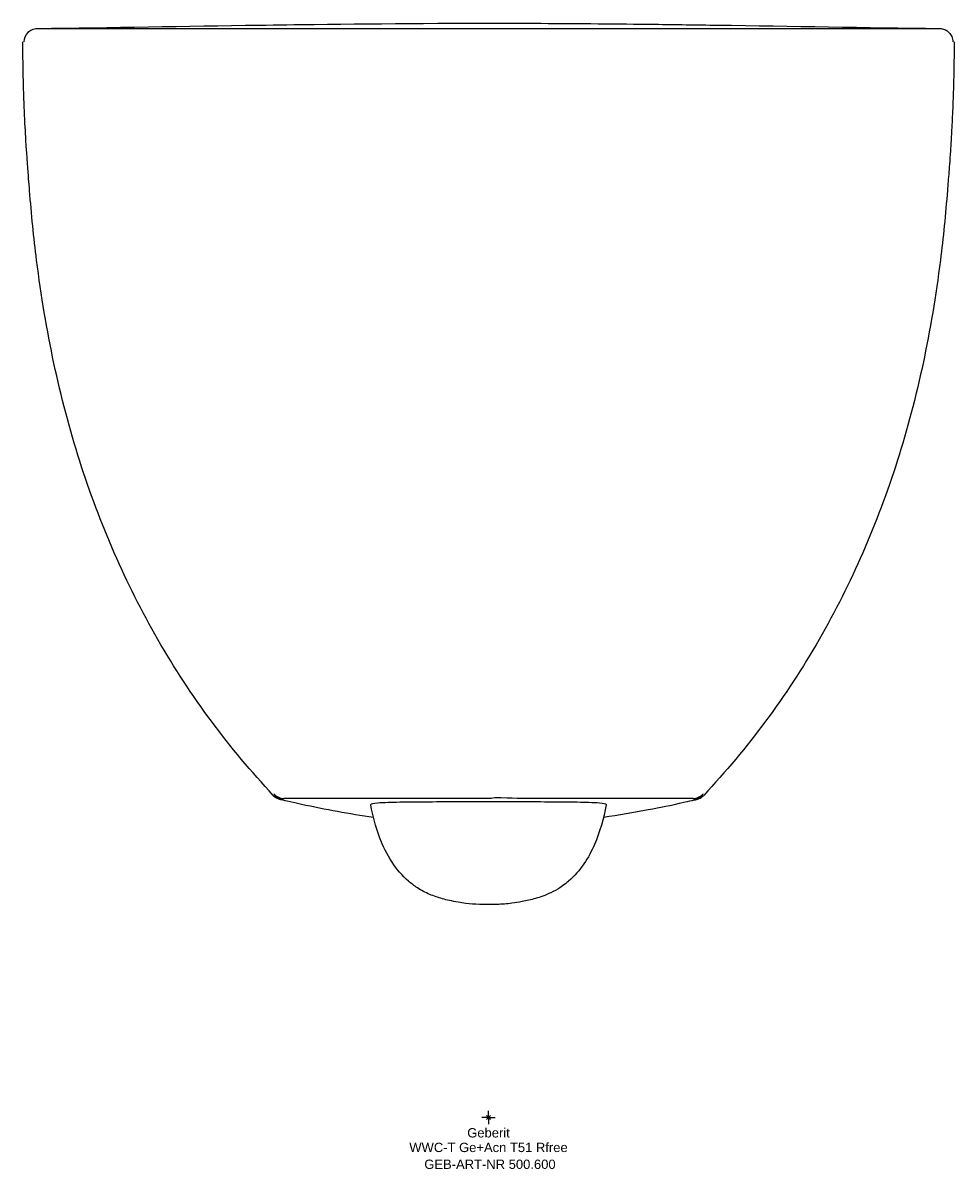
# Model space of a CAD drawing. Header units: millimetres. Extents: x -175 to 175, y -19 to 412.
import ezdxf
from ezdxf.enums import TextEntityAlignment as Align

# ---------------------------------------------------------------- set-up
doc = ezdxf.new("R2010")
doc.units = ezdxf.units.MM
doc.layers.get('0').update_dxf_attribs({"linetype": 'CONTINUOUS'})
for name, color, linetype, lineweight in [('Arbeitspunkt(DIN)', 7, 'CONTINUOUS', 25), ('GEB-ART-NR', 1, 'CONTINUOUS', 18), ('GEB-BEZUG', 2, 'CONTINUOUS', 25), ('GEB-TEXT', 5, 'CONTINUOUS', 18)]:
    doc.layers.add(name, color=color, linetype=linetype, lineweight=lineweight)
doc.layers.add('GEB-KONTUR-A', color=5, linetype='CONTINUOUS')
doc.styles.get("Standard").update_dxf_attribs({"font": 'arial.ttf'})

# ---------------------------------------------------------------- blocks, each defined once
blk = doc.blocks.new('Einfügepunkt')
at = {"layer": 'GEB-BEZUG'}
for p, q in [((-0.71, -0.71), (0.71, 0.71)), ((-0.71, 0.71), (0.71, -0.71))]:
    blk.add_line(p, q, dxfattribs=at)

msp = doc.modelspace()

# ---------------------------------------------------------------- linework, layer by layer
at = {"layer": 'Arbeitspunkt(DIN)', "ltscale": 25}
for q in [(-2.5, 0), (0, 2.5), (0, -2.5), (2.5, 0)]:
    msp.add_line((0, 0), q, dxfattribs=at)
at = {"layer": 'GEB-KONTUR-A', "ltscale": 25}
msp.add_arc((-77.19, 124.91), 5.28, 223.2075, 257.1311, dxfattribs=at)
for centre, start_param, end_param in [((-76.94, 125.4), 5.448018, 6.281646), ((76.94, 125.4), 0.00151, 0.835167)]:
    msp.add_ellipse(centre, major_axis=(0, -5.28), ratio=0.999825, start_param=start_param, end_param=end_param, dxfattribs=at)
for points, knots in [([(-174.85, 404.98), (-174.85, 406.28), (-174.32, 407.58), (-173.4, 408.51), (-172.99, 408.93), (-172.49, 409.27), (-171.96, 409.52), (-171.34, 409.81), (-170.66, 409.98), (-169.98, 410)], [-0.7823602, -0.7823602, -0.7823602, -0.7823602, -0.3905042, -0.3905042, -0.3905042, -0.2128665, -0.2128665, -0.2128665, -0.0078782, -0.0078782, -0.0078782, -0.0078782]), ([(-170.35, 410), (-170.35, 410), (-170.35, 410), (-170.34, 410), (-170.34, 410), (-170.34, 410), (-170.34, 410), (-170.34, 410), (-170.34, 410), (-170.34, 410), (-170.33, 410), (-170.33, 410), (-170.31, 410), (-170.3, 410), (-170.28, 410), (-170.28, 410), (-170.28, 410), (-170.28, 410), (-170.28, 410), (-170.27, 410), (-170.27, 410), (-170.26, 410), (-170.26, 410), (-170.25, 410), (-170.24, 410), (-170.22, 410), (-170.2, 410), (-170.19, 410), (-170.18, 410), (-170.18, 410), (-170.18, 410), (-170.18, 410), (-170.18, 410), (-170.18, 410), (-170.17, 410), (-170.17, 410), (-170.15, 410), (-170.13, 410), (-170.12, 410), (-170.12, 410), (-170.12, 410), (-170.12, 410), (-170.12, 410), (-170.11, 410), (-170.11, 410), (-170.11, 410), (-170.1, 410), (-170.1, 410), (-170.07, 410), (-170.05, 410), (-170.01, 410), (-170.01, 410), (-170.01, 410), (-170, 410), (-170, 410), (-169.99, 410), (-169.98, 410), (-169.97, 410), (-169.94, 410), (-169.92, 410), (-169.86, 410), (-169.82, 410), (-169.77, 410)], [0.6026318, 0.6026318, 0.6026318, 0.6026318, 0.625, 0.625, 0.6269531, 0.6269531, 0.6289063, 0.6328125, 0.640625, 0.65625, 0.65625, 0.6875, 0.6875, 0.75, 0.75, 0.7504883, 0.7504883, 0.7509766, 0.7519531, 0.7539063, 0.7578125, 0.7578125, 0.765625, 0.765625, 0.78125, 0.78125, 0.8125, 0.8125, 0.828125, 0.8320313, 0.8330078, 0.8330078, 0.8339844, 0.8339844, 0.8359375, 0.84375, 0.84375, 0.875, 0.875, 0.8759766, 0.8759766, 0.8769531, 0.8789063, 0.8828125, 0.8828125, 0.890625, 0.890625, 0.90625, 0.90625, 0.9375, 0.9375, 0.9384766, 0.9384766, 0.9394531, 0.9414063, 0.9453125, 0.9453125, 0.953125, 0.953125, 0.96875, 0.96875, 1, 1, 1, 1]), ([(-169.77, 410), (-169.73, 410), (-169.67, 410), (-169.56, 410), (-169.55, 410), (-169.54, 410), (-169.52, 410), (-169.48, 410), (-169.44, 410), (-169.39, 410), (-169.38, 410), (-169.34, 410), (-169.32, 410), (-169.27, 410), (-169.24, 410), (-169.19, 410), (-169.17, 410), (-169.14, 410), (-169.12, 410), (-169.06, 410), (-169.01, 410), (-168.87, 410), (-168.77, 410), (-168.59, 410), (-168.53, 410), (-168.41, 410), (-168.21, 410), (-167.99, 410), (-167.83, 410), (-167.83, 410), (-167.82, 410), (-167.82, 410), (-167.8, 410), (-167.79, 410), (-167.75, 410), (-167.73, 410), (-167.63, 410), (-167.55, 410), (-167.35, 410), (-167.23, 410), (-167.05, 410), (-167.01, 410), (-166.93, 410), (-166.89, 410), (-166.79, 410), (-166.73, 410), (-166.42, 410), (-166.18, 410), (-165.83, 410), (-165.73, 410), (-165.49, 410), (-165.36, 410), (-165.08, 410), (-164.92, 410), (-164.71, 410), (-164.66, 410), (-164.54, 410), (-164.49, 410), (-164.32, 410), (-164.22, 410), (-163.93, 410), (-163.78, 410), (-163.64, 410), (-163.61, 410), (-163.58, 410), (-163.56, 410), (-163.54, 410), (-163.41, 410), (-163.3, 410), (-162.39, 410), (-161.59, 410), (-160.82, 410), (-160.76, 410), (-160.65, 410), (-160.49, 410), (-160.1, 410), (-159.75, 410), (-159.04, 410), (-158.55, 410), (-157.98, 410), (-157.89, 410), (-157.73, 410), (-157.5, 410), (-157.28, 410), (-156.84, 410), (-156.55, 410), (-155.73, 410), (-155.22, 410), (-154.54, 410), (-154.27, 410), (-153.72, 410), (-153.43, 410), (-152.51, 410), (-151.82, 410), (-151, 410), (-150.99, 410), (-150.93, 410), (-150.84, 410), (-150.75, 410), (-150.54, 410), (-150.39, 410), (-149.88, 410), (-149.49, 410), (-148.1, 410), (-147.39, 410), (-146.87, 410), (-146.81, 410), (-146.71, 410), (-146.58, 410), (-146.25, 410), (-145.6, 410), (-144.28, 410), (-143.11, 410), (-140.73, 410), (-139.08, 410), (-135.66, 410), (-133.89, 410), (-131.9, 410), (-131.75, 410), (-131.48, 410), (-131.08, 410), (-130.69, 410), (-129.92, 410), (-129.43, 410), (-127.99, 410), (-127.11, 410), (-126.2, 410), (-126.05, 410), (-125.8, 410), (-125.43, 410), (-124.56, 410), (-123.3, 410), (-122.28, 410), (-121.51, 410), (-121.28, 410), (-120.68, 410), (-120.39, 410), (-118.95, 410), (-117.88, 410), (-116.39, 410), (-115.96, 410), (-114.91, 410), (-114.38, 410), (-112.75, 410), (-111.63, 410), (-109.89, 410), (-109.41, 410), (-108.35, 410), (-107.25, 410), (-106.05, 410), (-105.11, 410), (-104.79, 410), (-104.31, 410), (-104.08, 410), (-103.95, 410), (-103.88, 410), (-103.19, 410), (-102.18, 410), (-100.04, 410), (-99.23, 410), (-98.07, 410), (-97.85, 410), (-97.48, 410), (-96.93, 410), (-96.4, 410), (-94.7, 410), (-93.48, 410), (-92.16, 410), (-91.9, 410), (-91.41, 410), (-91.02, 410), (-90.01, 410), (-89.36, 410), (-87.42, 410), (-86.19, 410), (-84.42, 410), (-83.76, 410), (-82.47, 410), (-81.82, 410), (-79.85, 410), (-78.49, 410), (-74.48, 410), (-71.79, 410), (-67.75, 410), (-66.37, 410), (-64.3, 410), (-63.48, 410), (-62.01, 410), (-61.32, 410), (-60.37, 410), (-60.06, 410), (-59.47, 410), (-59.06, 410), (-57.95, 410), (-57.21, 410), (-55.05, 410), (-53.64, 410), (-50.9, 410), (-49.57, 410), (-46.72, 410), (-45.26, 410), (-43.1, 410), (-42.02, 410), (-40.93, 410), (-40.21, 410), (-39.79, 410), (-37.73, 410), (-36.3, 410), (-34.82, 410), (-34.42, 410), (-33.71, 410), (-33.35, 410), (-32.27, 410), (-31.52, 410), (-30.39, 410), (-30.02, 410), (-29.39, 410), (-29.07, 410), (-28.09, 410), (-27.41, 410), (-25.29, 410), (-23.78, 410), (-21.77, 410), (-21.16, 410), (-20.54, 410), (-20.22, 410), (-20.07, 410), (-20.01, 410), (-19.98, 410), (-19.69, 410), (-19.32, 410), (-17.87, 410), (-16.47, 410), (-13.7, 410), (-12.67, 410), (-11.24, 410), (-10.95, 410), (-10.35, 410), (-10.03, 410), (-9.37, 410), (-8.95, 410), (-5.17, 410), (-2.33, 410), (0, 410)], [0.0000001, 0.0000001, 0.0000001, 0.0000001, 0.03125, 0.03125, 0.0332031, 0.0332031, 0.0351563, 0.0390625, 0.046875, 0.046875, 0.0507813, 0.0507813, 0.0546875, 0.0546875, 0.0625, 0.0625, 0.0664063, 0.0664063, 0.0703125, 0.0703125, 0.078125, 0.078125, 0.09375, 0.09375, 0.1015625, 0.1015625, 0.109375, 0.125, 0.125, 0.1254883, 0.1254883, 0.1259766, 0.1269531, 0.1289063, 0.1289063, 0.1328125, 0.1328125, 0.140625, 0.140625, 0.1484375, 0.1484375, 0.1503906, 0.1503906, 0.1523438, 0.1523438, 0.15625, 0.15625, 0.171875, 0.171875, 0.1796875, 0.1796875, 0.1875, 0.1875, 0.1953125, 0.1953125, 0.1972656, 0.1972656, 0.1992188, 0.1992188, 0.203125, 0.203125, 0.2109375, 0.2109375, 0.2128906, 0.2138672, 0.2138672, 0.2148438, 0.2148438, 0.21875, 0.21875, 0.25, 0.25, 0.2519531, 0.2519531, 0.2539063, 0.2578125, 0.265625, 0.265625, 0.28125, 0.28125, 0.2832031, 0.2832031, 0.2851563, 0.2890625, 0.2890625, 0.296875, 0.296875, 0.3125, 0.3125, 0.3203125, 0.3203125, 0.328125, 0.328125, 0.34375, 0.34375, 0.3447266, 0.3447266, 0.3457031, 0.3476563, 0.3476563, 0.3515625, 0.3515625, 0.359375, 0.359375, 0.375, 0.375, 0.3759766, 0.3759766, 0.3769531, 0.3789063, 0.3828125, 0.390625, 0.40625, 0.40625, 0.4375, 0.4375, 0.46875, 0.46875, 0.4707031, 0.4707031, 0.4726563, 0.4765625, 0.4765625, 0.484375, 0.484375, 0.5, 0.5, 0.5019531, 0.5019531, 0.5039063, 0.5078125, 0.515625, 0.5234375, 0.5234375, 0.5273438, 0.5273438, 0.53125, 0.53125, 0.546875, 0.546875, 0.5546875, 0.5546875, 0.5625, 0.5625, 0.578125, 0.578125, 0.5859375, 0.5859375, 0.59375, 0.6015625, 0.6015625, 0.6054688, 0.6054688, 0.6074219, 0.6074219, 0.609375, 0.609375, 0.625, 0.625, 0.6328125, 0.6328125, 0.6347656, 0.6347656, 0.6367188, 0.640625, 0.640625, 0.65625, 0.65625, 0.6601563, 0.6601563, 0.6640625, 0.6640625, 0.671875, 0.671875, 0.6875, 0.6875, 0.6953125, 0.6953125, 0.703125, 0.703125, 0.71875, 0.71875, 0.75, 0.75, 0.765625, 0.765625, 0.7734375, 0.7734375, 0.78125, 0.78125, 0.7851563, 0.7851563, 0.7890625, 0.7890625, 0.796875, 0.796875, 0.8125, 0.8125, 0.828125, 0.828125, 0.84375, 0.84375, 0.8515625, 0.8554688, 0.8554688, 0.859375, 0.859375, 0.875, 0.875, 0.8789063, 0.8789063, 0.8828125, 0.8828125, 0.890625, 0.890625, 0.8945313, 0.8945313, 0.8984375, 0.8984375, 0.90625, 0.90625, 0.921875, 0.921875, 0.9257813, 0.9277344, 0.9277344, 0.9287109, 0.9287109, 0.9296875, 0.9296875, 0.9375, 0.9375, 0.953125, 0.953125, 0.9609375, 0.9609375, 0.9628906, 0.9628906, 0.9648438, 0.9648438, 0.96875, 0.96875, 1, 1, 1, 1]), ([(-86.32, 411.27), (-79.42, 411.37), (-72.51, 411.46), (-39.3, 411.87), (-10.69, 412.09), (34.07, 411.88), (48.44, 411.75), (70.5, 411.49), (78.41, 411.38), (86.32, 411.27)], [3.625902, 3.625902, 3.625902, 3.625902, 5.697803, 5.697803, 13.589035, 13.589035, 17.260563, 17.260563, 19.313826, 19.313826, 19.313826, 19.313826]), ([(-14.29, 410), (-13.95, 410), (-13.61, 410), (-4.14, 410.01), (5.14, 410.01), (14.26, 410)], [8.098383, 8.098383, 8.098383, 8.098383, 8.201754, 8.201754, 10.952525, 10.952525, 10.952525, 10.952525]), ([(0, 410), (1.27, 410), (2.65, 410), (4.88, 410), (5.85, 410), (6.95, 410), (7.26, 410), (7.41, 410), (7.49, 410), (7.62, 410), (9.98, 410), (14.74, 410), (14.96, 410), (15.19, 410), (15.31, 410), (21.45, 410), (26.24, 410), (29.9, 410), (30.01, 410), (30.37, 410), (30.56, 410), (32.21, 410), (33.67, 410), (35.85, 410), (36.58, 410), (37.67, 410), (37.93, 410), (38.55, 410), (38.88, 410), (39.97, 410), (40.78, 410), (43.29, 410), (44.35, 410), (45.07, 410), (45.3, 410), (48.24, 410), (50.54, 410), (52.69, 410), (53.05, 410), (54.37, 410), (55.4, 410), (57.9, 410), (59.45, 410), (63.66, 410), (66.38, 410), (69.44, 410), (69.83, 410), (72.74, 410), (75.09, 410), (77.87, 410), (78.49, 410), (81.84, 410), (84.43, 410), (87.57, 410), (88.06, 410), (90.61, 410), (92.86, 410), (95.53, 410), (95.76, 410), (96.5, 410), (97.89, 410), (100.09, 410), (100.16, 410), (100.34, 410), (100.6, 410), (100.86, 410), (102.21, 410), (103.2, 410), (104.11, 410), (104.31, 410), (106.81, 410), (108.85, 410), (111.14, 410), (111.61, 410), (114.13, 410), (116.3, 410), (118.87, 410), (119.2, 410), (119.62, 410), (119.84, 410), (121, 410), (122.05, 410), (125.04, 410), (125.94, 410), (126.31, 410), (126.36, 410), (126.43, 410), (126.52, 410), (126.74, 410), (127.19, 410), (128.06, 410), (128.8, 410), (132.2, 410), (134.89, 410), (138.2, 410), (139.06, 410), (142.36, 410), (144.7, 410), (146.94, 410), (146.96, 410), (147.03, 410), (147.12, 410), (147.23, 410), (147.76, 410), (148.34, 410), (149.94, 410), (150.61, 410), (151.07, 410), (151.14, 410), (151.24, 410), (151.38, 410), (151.7, 410), (151.97, 410), (153.18, 410), (154.04, 410), (155.25, 410), (155.79, 410), (156.89, 410), (157.46, 410), (158.19, 410), (158.29, 410), (158.54, 410), (158.91, 410), (159.28, 410), (159.57, 410), (159.65, 410), (160.17, 410), (160.55, 410), (161.05, 410), (161.24, 410), (161.63, 410), (161.83, 410), (162.43, 410), (162.84, 410), (163.28, 410), (163.28, 410), (163.32, 410), (163.37, 410), (163.43, 410), (163.7, 410), (163.97, 410), (164.32, 410), (164.39, 410), (164.84, 410), (165.07, 410), (165.2, 410), (165.22, 410), (165.25, 410), (165.3, 410), (165.4, 410), (165.62, 410), (165.81, 410), (166.19, 410), (166.45, 410), (166.7, 410), (166.7, 410), (166.7, 410), (166.71, 410), (166.71, 410), (166.79, 410), (167, 410), (167.35, 410), (167.38, 410), (167.65, 410), (167.78, 410), (167.83, 410), (167.84, 410), (167.88, 410), (167.96, 410), (168.03, 410), (168.29, 410), (168.48, 410), (168.67, 410), (168.69, 410), (168.72, 410), (168.76, 410), (168.81, 410), (169, 410), (169.12, 410), (169.22, 410), (169.23, 410), (169.25, 410), (169.27, 410), (169.3, 410), (169.35, 410), (169.38, 410), (169.47, 410), (169.52, 410), (169.57, 410), (169.58, 410), (169.59, 410), (169.61, 410), (169.63, 410), (169.7, 410), (169.74, 410), (169.77, 410)], [0, 0, 0, 0, 0.015625, 0.015625, 0.0234375, 0.0253906, 0.0263672, 0.0263672, 0.0268555, 0.0268555, 0.0527344, 0.0527344, 0.0537109, 0.0537109, 0.0546875, 0.0546875, 0.1054687, 0.1054687, 0.1074219, 0.1074219, 0.109375, 0.109375, 0.1249734, 0.1249734, 0.1328125, 0.1328125, 0.1367187, 0.1367187, 0.140625, 0.140625, 0.1484375, 0.1484375, 0.1601562, 0.1601562, 0.1621094, 0.1621094, 0.1875, 0.1875, 0.1914062, 0.1914062, 0.203125, 0.203125, 0.21875, 0.21875, 0.2499999, 0.2499999, 0.2539062, 0.2539062, 0.28125, 0.28125, 0.2890625, 0.2890625, 0.3203125, 0.3203125, 0.328125, 0.328125, 0.3554687, 0.3554687, 0.3574219, 0.3574219, 0.375, 0.375, 0.3759766, 0.3759766, 0.3769531, 0.3789062, 0.3789062, 0.3925781, 0.3925781, 0.3945312, 0.3945312, 0.421875, 0.421875, 0.4296875, 0.4296875, 0.4609375, 0.4609375, 0.4648437, 0.4648437, 0.46875, 0.46875, 0.484375, 0.484375, 0.4999992, 0.4999992, 0.5004883, 0.5004883, 0.5009766, 0.5019531, 0.5039062, 0.5078125, 0.515625, 0.515625, 0.5625, 0.5625, 0.578125, 0.578125, 0.6249996, 0.6249996, 0.6259766, 0.6259766, 0.6269531, 0.6289062, 0.6289062, 0.640625, 0.640625, 0.65625, 0.65625, 0.6572266, 0.6572266, 0.6582031, 0.6601562, 0.6640625, 0.6640625, 0.6875, 0.6875, 0.703125, 0.703125, 0.71875, 0.71875, 0.7226562, 0.7226562, 0.7265625, 0.734375, 0.734375, 0.7363281, 0.7363281, 0.7499994, 0.7499994, 0.757752, 0.757752, 0.765625, 0.765625, 0.78125, 0.78125, 0.7822266, 0.7822266, 0.7832031, 0.7851562, 0.7851562, 0.796875, 0.796875, 0.7988281, 0.7988281, 0.8124989, 0.8124989, 0.8134766, 0.8134766, 0.8144531, 0.8164062, 0.8203125, 0.828125, 0.828125, 0.84375, 0.84375, 0.8442383, 0.8442383, 0.8447266, 0.8457031, 0.8457031, 0.859375, 0.859375, 0.8613281, 0.8613281, 0.8749985, 0.8749985, 0.8754883, 0.8754883, 0.8789062, 0.8828125, 0.8828125, 0.90625, 0.90625, 0.9082031, 0.9082031, 0.9101562, 0.9140625, 0.9140625, 0.9375, 0.9375, 0.9394531, 0.9394531, 0.9414062, 0.9453125, 0.9453125, 0.953125, 0.953125, 0.96875, 0.96875, 0.9707031, 0.9707031, 0.9726562, 0.9765625, 0.9765625, 0.9999999, 0.9999999, 0.9999999, 0.9999999]), ([(169.77, 410), (169.86, 410), (169.95, 410), (170.01, 410), (170.01, 410), (170.02, 410), (170.02, 410), (170.03, 410), (170.04, 410), (170.05, 410), (170.05, 410), (170.07, 410), (170.08, 410), (170.1, 410), (170.11, 410), (170.12, 410), (170.12, 410), (170.12, 410), (170.12, 410), (170.13, 410), (170.13, 410), (170.14, 410), (170.15, 410), (170.16, 410), (170.17, 410), (170.18, 410), (170.18, 410), (170.18, 410), (170.18, 410), (170.18, 410), (170.18, 410), (170.18, 410), (170.19, 410), (170.21, 410), (170.25, 410), (170.28, 410), (170.28, 410), (170.28, 410), (170.28, 410), (170.29, 410), (170.29, 410), (170.3, 410), (170.31, 410), (170.32, 410), (170.32, 410), (170.34, 410), (170.34, 410), (170.35, 410), (170.35, 410), (170.35, 410), (170.35, 410), (170.35, 410), (170.35, 410), (170.35, 410)], [0, 0, 0, 0, 0.0625, 0.0625, 0.0634766, 0.0634766, 0.0644531, 0.0664063, 0.0703125, 0.0703125, 0.078125, 0.078125, 0.09375, 0.09375, 0.125, 0.125, 0.1259766, 0.1259766, 0.1269531, 0.1289063, 0.1328125, 0.140625, 0.140625, 0.15625, 0.1640625, 0.1660156, 0.1660156, 0.1669922, 0.1669922, 0.1679688, 0.171875, 0.171875, 0.1875, 0.1875, 0.25, 0.25, 0.2509766, 0.2509766, 0.2519531, 0.2539063, 0.2578125, 0.265625, 0.28125, 0.28125, 0.3125, 0.3125, 0.375, 0.375, 0.3789063, 0.3789063, 0.3828125, 0.390625, 0.3972799, 0.3972799, 0.3972799, 0.3972799]), ([(169.98, 410), (170.59, 409.98), (171.2, 409.84), (171.77, 409.61), (171.83, 409.58), (171.89, 409.56), (171.94, 409.53), (172.47, 409.29), (172.95, 408.95), (173.36, 408.55), (173.38, 408.53), (173.39, 408.52), (173.4, 408.51), (173.85, 408.05), (174.2, 407.51), (174.45, 406.93), (174.71, 406.31), (174.85, 405.65), (174.85, 404.98)], [0.0078782, 0.0078782, 0.0078782, 0.0078782, 0.1921933, 0.1921933, 0.1921933, 0.21128, 0.21128, 0.21128, 0.3846308, 0.3846308, 0.3846308, 0.3905042, 0.3905042, 0.3905042, 0.581428, 0.581428, 0.581428, 0.782374, 0.782374, 0.782374, 0.782374]), ([(-172.83, 349.01), (-172.83, 349.01), (-172.91, 350), (-173.42, 356.46), (-173.79, 361), (-174.39, 371.01), (-174.58, 374.44), (-174.9, 381.74), (-175.01, 384.74), (-175.17, 390.49), (-175.22, 392.82), (-175.29, 396.81), (-175.31, 398.32), (-175.33, 401.53), (-175.34, 403.26), (-175.34, 404.98)], [0.740989, 0.740989, 0.740989, 0.740989, 8.172115, 8.172115, 14.844061, 14.844061, 17.578235, 17.578235, 19.110927, 19.110927, 19.984962, 19.984962, 20.471038, 20.471038, 20.986516, 20.986516, 20.986516, 20.986516]), ([(175.34, 404.98), (175.34, 403.04), (175.33, 401.07), (175.3, 397.32), (175.27, 395.5), (175.2, 391.69), (175.15, 389.75), (175.03, 385.43), (174.95, 383.22), (174.74, 377.95), (174.61, 375.23), (174.29, 369.2), (174.12, 366.4), (173.7, 360.2), (173.49, 357.37), (173.09, 352.21), (172.95, 350.48), (172.84, 349.22), (172.83, 349.01), (172.83, 349.01)], [0, 0, 0, 0, 0.583321, 0.583321, 1.182135, 1.182135, 1.93556, 1.93556, 3.015266, 3.015266, 4.783383, 4.783383, 7.578004, 7.578004, 11.661688, 11.661688, 17.09596, 17.09596, 20.259685, 20.259685, 20.259685, 20.259685]), ([(-81.04, 121.3), (-89.37, 130.17), (-97.14, 139.47), (-104.34, 149.18), (-111.64, 159.03), (-118.36, 169.3), (-124.51, 179.97), (-130.59, 190.54), (-136.07, 201.44), (-140.94, 212.58), (-145.86, 223.84), (-150.18, 235.36), (-153.93, 247.15), (-157.73, 259.09), (-160.95, 271.31), (-163.65, 283.93), (-166.33, 296.45), (-168.5, 309.37), (-170.18, 322.77), (-171.26, 331.31), (-172.14, 340.05), (-172.83, 349.01)], [-36.736657, -36.736657, -36.736657, -36.736657, -32.158663, -32.158663, -32.158663, -27.512397, -27.512397, -27.512397, -22.912647, -22.912647, -22.912647, -18.264691, -18.264691, -18.264691, -13.555057, -13.555057, -13.555057, -8.877887, -8.877887, -8.877887, -5.896668, -5.896668, -5.896668, -5.896668]), ([(172.83, 349.04), (172.14, 340.07), (171.26, 331.32), (170.18, 322.77), (168.5, 309.37), (166.33, 296.45), (163.65, 283.93), (160.95, 271.31), (157.73, 259.09), (153.93, 247.15), (150.18, 235.36), (145.86, 223.84), (140.94, 212.58), (136.07, 201.44), (130.59, 190.54), (124.51, 179.97), (118.36, 169.3), (111.64, 159.03), (104.34, 149.18), (97.14, 139.47), (89.37, 130.17), (81.04, 121.3)], [5.892879, 5.892879, 5.892879, 5.892879, 8.877887, 8.877887, 8.877887, 13.555057, 13.555057, 13.555057, 18.264691, 18.264691, 18.264691, 22.912647, 22.912647, 22.912647, 27.512397, 27.512397, 27.512397, 32.158663, 32.158663, 32.158663, 36.736657, 36.736657, 36.736657, 36.736657]), ([(-80.46, 121.35), (-80.46, 121.34), (-80.46, 121.34), (-80.45, 121.33), (-80.4, 121.27), (-80.31, 121.18)], [-0.40503054, -0.40503054, -0.40503054, -0.40503054, -0.39408186, -0.39408186, -0.32134394, -0.32134394, -0.32134394, -0.32134394]), ([(-77.81, 119.77), (-78.15, 119.85), (-78.5, 119.98), (-79.21, 120.31), (-79.57, 120.54), (-79.96, 120.86), (-80.04, 120.92), (-80.14, 121.02), (-80.18, 121.06), (-80.23, 121.11), (-80.25, 121.12), (-80.28, 121.15), (-80.3, 121.17), (-80.31, 121.18)], [0, 0, 0, 0, 0.1118628, 0.1118628, 0.2359801, 0.2359801, 0.2652852, 0.2652852, 0.2816179, 0.2816179, 0.2900021, 0.2900021, 0.3006249, 0.3006249, 0.3006249, 0.3006249]), ([(80.31, 121.18), (80.3, 121.17), (80.28, 121.16), (80.24, 121.11), (80.21, 121.08), (80.14, 121.02), (80.11, 120.99), (80.03, 120.92), (79.98, 120.87), (79.81, 120.73), (79.69, 120.64), (79.28, 120.36), (78.98, 120.19), (78.39, 119.94), (78.1, 119.84), (77.81, 119.77)], [0, 0, 0, 0, 0.0099575, 0.0099575, 0.0259135, 0.0259135, 0.0388872, 0.0388872, 0.0601169, 0.0601169, 0.1052022, 0.1052022, 0.2075702, 0.2075702, 0.3009501, 0.3009501, 0.3009501, 0.3009501]), ([(78.36, 119.76), (78.71, 119.84), (79.04, 119.95), (79.85, 120.32), (80.31, 120.62), (80.83, 121.08), (80.93, 121.19), (81.04, 121.3)], [0.1041307, 0.1041307, 0.1041307, 0.1041307, 0.2097517, 0.2097517, 0.3722066, 0.3722066, 0.4175862, 0.4175862, 0.4175862, 0.4175862]), ([(80.31, 121.18), (80.4, 121.27), (80.45, 121.33), (80.46, 121.34), (80.46, 121.34), (80.46, 121.35)], [-0.003987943, -0.003987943, -0.003987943, -0.003987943, 0, 0, 0.000600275, 0.000600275, 0.000600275, 0.000600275]), ([(80.56, 121.47), (80.57, 121.48), (80.6, 121.52), (80.67, 121.6), (80.72, 121.66), (80.74, 121.69)], [0, 0, 0, 0, 0.0187691, 0.1823076, 0.3435253, 0.3435253, 0.3435253, 0.3435253]), ([(80.74, 121.69), (80.74, 121.69), (80.79, 121.75), (80.85, 121.83), (80.87, 121.86), (80.86, 121.86)], [0.3435253, 0.3435253, 0.3435253, 0.3435253, 0.3458461, 0.672923, 0.9999983, 0.9999983, 0.9999983, 0.9999983]), ([(-78.36, 119.76), (-78.24, 119.73), (-78.12, 119.7), (-77.08, 119.46), (-72.7, 118.5), (-61.37, 116.05), (-52.39, 114.38), (-43.33, 113.09)], [1.583128, 1.583128, 1.583128, 1.583128, 1.620149, 1.620149, 1.903715, 1.903715, 3.038565, 3.038565, 3.038565, 3.038565]), ([(-77.74, 119.75), (-77.74, 119.75), (-77.74, 119.75), (-77.74, 119.75), (-77.75, 119.75), (-77.75, 119.75), (-77.75, 119.75), (-77.76, 119.75), (-77.77, 119.75), (-77.77, 119.75), (-77.78, 119.75), (-77.79, 119.75), (-77.79, 119.75), (-77.81, 119.76), (-77.83, 119.75), (-77.85, 119.75), (-77.86, 119.75), (-77.87, 119.75), (-77.88, 119.75), (-77.93, 119.75), (-77.98, 119.75), (-78.03, 119.76), (-78.03, 119.76), (-78.04, 119.76), (-78.05, 119.76), (-78.08, 119.76), (-78.11, 119.76), (-78.14, 119.76), (-78.18, 119.76), (-78.21, 119.76), (-78.24, 119.76), (-78.27, 119.76), (-78.3, 119.76), (-78.32, 119.76), (-78.34, 119.76), (-78.35, 119.76), (-78.36, 119.76)], [0.000681, 0.000681, 0.000681, 0.000681, 0.0015363, 0.0015363, 0.0015363, 0.0104511, 0.0104511, 0.0104511, 0.0371957, 0.0371957, 0.0371957, 0.0728551, 0.0728551, 0.0728551, 0.1441739, 0.1441739, 0.1441739, 0.1834725, 0.1834725, 0.1834725, 0.3957291, 0.3957291, 0.3957291, 0.4294492, 0.4294492, 0.4294492, 0.5865818, 0.5865818, 0.5865818, 0.7575238, 0.7575238, 0.7575238, 0.9111909, 0.9111909, 0.9111909, 0.9999998, 0.9999998, 0.9999998, 0.9999998]), ([(-77.81, 119.77), (-77.79, 119.77), (-77.78, 119.76), (-77.75, 119.76), (-77.74, 119.75), (-77.73, 119.75)], [-0.004923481, -0.004923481, -0.004923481, -0.004923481, 0, 0, 0.002451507, 0.002451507, 0.002451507, 0.002451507]), ([(-76.95, 120.12), (-76.98, 120.11), (-77.09, 120.06), (-77.26, 119.98), (-77.47, 119.87), (-77.69, 119.77), (-77.73, 119.75)], [0.00000161, 0.00000161, 0.00000161, 0.00000161, 0.00831411, 0.00831411, 0.00831411, 0.01934095, 0.01934095, 0.01934095, 0.01934095]), ([(-71.84, 120.12), (-72.15, 120.12), (-72.16, 120.12), (-72.17, 120.12), (-72.18, 120.12), (-72.19, 120.12), (-72.2, 120.12), (-72.21, 120.12), (-72.21, 120.12), (-72.21, 120.12), (-72.21, 120.12), (-72.21, 120.12), (-72.21, 120.12), (-72.29, 120.12), (-72.37, 120.12), (-72.45, 120.12), (-72.49, 120.12), (-72.53, 120.12), (-72.57, 120.12), (-72.57, 120.12), (-72.57, 120.12), (-72.57, 120.12), (-72.57, 120.12), (-72.58, 120.12), (-72.58, 120.12), (-72.64, 120.12), (-72.71, 120.12), (-72.77, 120.12), (-72.82, 120.12), (-72.87, 120.12), (-72.92, 120.12), (-72.92, 120.12), (-72.93, 120.12), (-72.94, 120.12), (-72.94, 120.12), (-72.94, 120.12), (-72.94, 120.12), (-72.95, 120.12), (-72.95, 120.12), (-72.96, 120.12), (-73.08, 120.12), (-73.21, 120.12), (-73.32, 120.12), (-73.33, 120.12), (-73.33, 120.12), (-73.33, 120.12), (-73.46, 120.12), (-73.59, 120.12), (-73.72, 120.12), (-73.83, 120.12), (-73.94, 120.12), (-74.05, 120.12), (-74.08, 120.12), (-74.11, 120.12), (-74.13, 120.12), (-74.2, 120.12), (-74.27, 120.12), (-74.34, 120.12), (-74.4, 120.12), (-74.47, 120.12), (-74.54, 120.12), (-74.55, 120.12), (-74.56, 120.12), (-74.57, 120.12), (-74.63, 120.12), (-74.68, 120.12), (-74.74, 120.12), (-74.78, 120.12), (-74.82, 120.12), (-74.86, 120.12), (-74.92, 120.12), (-74.98, 120.12), (-75.04, 120.12), (-75.17, 120.12), (-75.3, 120.12), (-75.43, 120.12), (-75.46, 120.12), (-75.5, 120.12), (-75.53, 120.12), (-75.56, 120.12), (-75.6, 120.12), (-75.63, 120.12), (-75.77, 120.12), (-75.91, 120.12), (-76.04, 120.12), (-76.13, 120.12), (-76.23, 120.12), (-76.32, 120.12), (-76.38, 120.12), (-76.44, 120.12), (-76.5, 120.12), (-76.5, 120.12), (-76.51, 120.12), (-76.52, 120.12), (-76.55, 120.12), (-76.59, 120.12), (-76.62, 120.12), (-76.67, 120.12), (-76.71, 120.12), (-76.76, 120.12), (-76.81, 120.12), (-76.85, 120.12), (-76.9, 120.12), (-76.91, 120.12), (-76.92, 120.12), (-76.93, 120.12), (-76.93, 120.12), (-76.93, 120.12), (-76.94, 120.12), (-76.94, 120.12), (-76.95, 120.12), (-76.95, 120.12)], [0.0000254, 0.0000254, 0.0000254, 0.0000254, 0.004802, 0.004802, 0.004802, 0.0084143, 0.0084143, 0.0084143, 0.0095786, 0.0095786, 0.0095786, 0.0096666, 0.0096666, 0.0096666, 0.0453198, 0.0453198, 0.0453198, 0.063563, 0.063563, 0.063563, 0.0646868, 0.0646868, 0.0646868, 0.0651634, 0.0651634, 0.0651634, 0.0966889, 0.0966889, 0.0966889, 0.1203331, 0.1203331, 0.1203331, 0.1239081, 0.1239081, 0.1239081, 0.1244072, 0.1244072, 0.1244072, 0.1272439, 0.1272439, 0.1272439, 0.1912656, 0.1912656, 0.1912656, 0.1913685, 0.1913685, 0.1913685, 0.2647688, 0.2647688, 0.2647688, 0.3282685, 0.3282685, 0.3282685, 0.3450379, 0.3450379, 0.3450379, 0.3854248, 0.3854248, 0.3854248, 0.4258175, 0.4258175, 0.4258175, 0.4332266, 0.4332266, 0.4332266, 0.4660031, 0.4660031, 0.4660031, 0.4924027, 0.4924027, 0.4924027, 0.5299251, 0.5299251, 0.5299251, 0.6123775, 0.6123775, 0.6123775, 0.6353527, 0.6353527, 0.6353527, 0.656537, 0.656537, 0.656537, 0.7500894, 0.7500894, 0.7500894, 0.8206712, 0.8206712, 0.8206712, 0.8681443, 0.8681443, 0.8681443, 0.8747782, 0.8747782, 0.8747782, 0.9027384, 0.9027384, 0.9027384, 0.9437719, 0.9437719, 0.9437719, 0.9848055, 0.9848055, 0.9848055, 0.995064, 0.995064, 0.995064, 0.9979975, 0.9979975, 0.9979975, 1, 1, 1, 1]), ([(2.43, 120.39), (1.1, 120.12), (0.63, 120.12), (0.1, 120.12), (0.05, 120.12), (-4, 120.12), (-8.01, 120.12), (-16.89, 120.12), (-21.69, 120.12), (-27.62, 120.12), (-28.92, 120.12), (-33.62, 120.12), (-36.87, 120.12), (-41.75, 120.12), (-43.48, 120.12), (-48.55, 120.12), (-51.64, 120.12), (-55.75, 120.12), (-57.03, 120.12), (-59.4, 120.12), (-60.49, 120.12), (-63.65, 120.12), (-65.36, 120.12), (-67.26, 120.12), (-67.74, 120.12), (-68.92, 120.12), (-69.5, 120.12), (-70.64, 120.12), (-71.06, 120.12), (-71.42, 120.12), (-71.48, 120.12), (-71.84, 120.12)], [-12.484057, -12.484057, -12.484057, -12.484057, -12.344668, -12.344668, -12.330285, -12.330285, -11.16425, -11.16425, -9.703598, -9.703598, -9.286568, -9.286568, -8.170871, -8.170871, -7.516255, -7.516255, -6.17924, -6.17924, -5.510262, -5.510262, -4.841524, -4.841524, -3.396904, -3.396904, -2.814733, -2.814733, -1.795497, -1.795497, -0.277749, -0.277749, 0, 0, 0, 0]), ([(-30.13, 89.01), (-32.53, 91.07), (-34.6, 93.52), (-38.27, 99.07), (-39.8, 102.25), (-42.49, 109.46), (-43.54, 113.57), (-44.36, 117.69)], [0, 0, 0, 0, 0.952833, 0.952833, 2.021998, 2.021998, 3.300453, 3.300453, 3.300453, 3.300453]), ([(-44.34, 117.88), (-44.28, 118.09), (-43.25, 118.32), (-40.67, 118.58), (-39.35, 118.65), (-35.26, 118.78), (-31.84, 118.83), (-24.74, 118.9), (-20.77, 118.92), (-10.93, 118.94), (-5.53, 118.94), (0, 118.94)], [0.000578, 0.000578, 0.000578, 0.000578, 2.49652, 2.49652, 4.399631, 4.399631, 7.461554, 7.461554, 10.31157, 10.31157, 13.875868, 13.875868, 13.875868, 13.875868]), ([(0, 118.94), (5.53, 118.94), (10.93, 118.94), (20.77, 118.92), (24.74, 118.9), (31.84, 118.83), (35.26, 118.78), (39.35, 118.65), (40.67, 118.58), (43.25, 118.32), (44.28, 118.09), (44.35, 117.88)], [-13.878721, -13.878721, -13.878721, -13.878721, -10.313445, -10.313445, -7.462585, -7.462585, -4.399881, -4.399881, -2.49634, -2.49634, -0.000578, -0.000578, -0.000578, -0.000578]), ([(72.15, 120.12), (71.89, 120.12), (71.41, 120.12), (69.9, 120.12), (66.07, 120.12), (58.83, 120.12), (47.86, 120.12), (33.8, 120.12), (18.99, 120.12), (9.06, 120.12), (2.43, 120.39)], [0, 0, 0, 0, 0.12499, 0.2499801, 0.3749701, 0.4999602, 0.6249502, 0.7499402, 0.8749303, 0.9650435, 0.9650435, 0.9650435, 0.9650435]), ([(44.36, 117.69), (43.35, 112.62), (41.99, 107.54), (38.83, 100.29), (37.51, 97.84), (34.3, 93.16), (32.35, 90.92), (30.13, 89.01)], [0, 0, 0, 0, 1.575138, 1.575138, 2.417304, 2.417304, 3.300382, 3.300382, 3.300382, 3.300382]), ([(43.33, 113.1), (49.07, 113.92), (54.69, 114.88), (65.01, 116.84), (67.89, 117.43), (75.28, 119.07), (76.44, 119.33), (77.82, 119.63), (77.98, 119.67), (78.36, 119.76)], [6.589359, 6.589359, 6.589359, 6.589359, 7.314497, 7.314497, 7.962075, 7.962075, 8.082879, 8.082879, 8.106115, 8.106115, 8.106115, 8.106115]), ([(76.95, 120.12), (76.94, 120.12), (76.94, 120.12), (76.94, 120.12), (76.93, 120.12), (76.93, 120.12), (76.93, 120.12), (76.92, 120.12), (76.91, 120.12), (76.9, 120.12), (76.85, 120.12), (76.81, 120.12), (76.76, 120.12), (76.71, 120.12), (76.67, 120.12), (76.62, 120.12), (76.59, 120.12), (76.55, 120.12), (76.52, 120.12), (76.47, 120.12), (76.41, 120.12), (76.35, 120.12), (76.34, 120.12), (76.33, 120.12), (76.32, 120.12), (76.23, 120.12), (76.14, 120.12), (76.04, 120.12), (75.91, 120.12), (75.77, 120.12), (75.63, 120.12), (75.6, 120.12), (75.57, 120.12), (75.53, 120.12), (75.41, 120.12), (75.28, 120.12), (75.15, 120.12), (75.12, 120.12), (75.08, 120.12), (75.04, 120.12), (74.98, 120.12), (74.92, 120.12), (74.86, 120.12), (74.81, 120.12), (74.76, 120.12), (74.71, 120.12), (74.66, 120.12), (74.62, 120.12), (74.58, 120.12), (74.51, 120.12), (74.44, 120.12), (74.37, 120.12), (74.31, 120.12), (74.24, 120.12), (74.17, 120.12), (74.16, 120.12), (74.15, 120.12), (74.13, 120.12), (74.11, 120.12), (74.08, 120.12), (74.05, 120.12), (73.94, 120.12), (73.83, 120.12), (73.72, 120.12), (73.72, 120.12), (73.72, 120.12), (73.72, 120.12), (73.64, 120.12), (73.55, 120.12), (73.46, 120.12), (73.44, 120.12), (73.41, 120.12), (73.38, 120.12), (73.36, 120.12), (73.34, 120.12), (73.33, 120.12), (73.33, 120.12), (73.33, 120.12), (73.33, 120.12), (73.31, 120.12), (73.3, 120.12), (73.28, 120.12), (73.19, 120.12), (73.11, 120.12), (73.02, 120.12), (73, 120.12), (72.98, 120.12), (72.96, 120.12), (72.95, 120.12), (72.95, 120.12), (72.94, 120.12), (72.94, 120.12), (72.93, 120.12), (72.93, 120.12), (72.86, 120.12), (72.8, 120.12), (72.74, 120.12), (72.69, 120.12), (72.65, 120.12), (72.6, 120.12), (72.59, 120.12), (72.58, 120.12), (72.58, 120.12), (72.58, 120.12), (72.57, 120.12), (72.57, 120.12), (72.57, 120.12), (72.57, 120.12), (72.56, 120.12), (72.5, 120.12), (72.43, 120.12), (72.36, 120.12), (72.33, 120.12), (72.29, 120.12), (72.25, 120.12), (72.25, 120.12), (72.24, 120.12), (72.23, 120.12), (72.22, 120.12), (72.22, 120.12), (72.22, 120.12), (72.22, 120.12), (72.21, 120.12), (72.21, 120.12), (72.21, 120.12), (72.21, 120.12), (72.21, 120.12), (72.2, 120.12), (72.19, 120.12), (72.18, 120.12), (72.17, 120.12), (72.17, 120.12), (72.16, 120.12), (72.16, 120.12), (72.15, 120.12), (72.15, 120.12), (72.15, 120.12), (72.15, 120.12), (72.15, 120.12)], [0, 0, 0, 0, 0.002642, 0.002642, 0.002642, 0.004936, 0.004936, 0.004936, 0.015195, 0.015195, 0.015195, 0.056231, 0.056231, 0.056231, 0.097265, 0.097265, 0.097265, 0.125222, 0.125222, 0.125222, 0.171211, 0.171211, 0.171211, 0.179329, 0.179329, 0.179329, 0.249911, 0.249911, 0.249911, 0.343463, 0.343463, 0.343463, 0.364647, 0.364647, 0.364647, 0.447097, 0.447097, 0.447097, 0.470075, 0.470075, 0.470075, 0.507598, 0.507598, 0.507598, 0.540375, 0.540375, 0.540375, 0.566773, 0.566773, 0.566773, 0.607166, 0.607166, 0.607166, 0.647553, 0.647553, 0.647553, 0.654962, 0.654962, 0.654962, 0.671732, 0.671732, 0.671732, 0.734756, 0.734756, 0.734756, 0.73522, 0.73522, 0.73522, 0.783428, 0.783428, 0.783428, 0.799453, 0.799453, 0.799453, 0.808404, 0.808404, 0.808404, 0.808631, 0.808631, 0.808631, 0.81698, 0.81698, 0.81698, 0.862735, 0.862735, 0.862735, 0.873165, 0.873165, 0.873165, 0.875592, 0.875592, 0.875592, 0.878417, 0.878417, 0.878417, 0.908813, 0.908813, 0.908813, 0.93161, 0.93161, 0.93161, 0.934926, 0.934926, 0.934926, 0.935313, 0.935313, 0.935313, 0.936821, 0.936821, 0.936821, 0.968411, 0.968411, 0.968411, 0.984205, 0.984205, 0.984205, 0.988154, 0.988154, 0.988154, 0.989831, 0.989831, 0.989831, 0.990333, 0.990333, 0.990333, 0.99095, 0.99095, 0.99095, 0.995475, 0.995475, 0.995475, 0.997433, 0.997433, 0.997433, 0.999442, 0.999442, 0.999442, 1, 1, 1, 1]), ([(77.74, 119.75), (77.73, 119.75), (77.7, 119.77), (77.64, 119.79), (77.63, 119.8), (77.57, 119.83), (77.53, 119.85), (77.48, 119.87), (77.47, 119.87), (77.43, 119.9), (77.38, 119.92), (77.24, 119.98), (77.15, 120.03), (77.07, 120.07), (77.06, 120.08), (76.99, 120.11), (76.97, 120.12), (76.95, 120.12)], [0.0000004, 0.0000004, 0.0000004, 0.0000004, 0.1845575, 0.1845575, 0.2488229, 0.2488229, 0.3734814, 0.3734814, 0.3865188, 0.3865188, 0.4989344, 0.4989344, 0.7505222, 0.7505222, 0.7904414, 0.7904414, 1, 1, 1, 1]), ([(77.74, 119.75), (77.74, 119.75), (77.75, 119.76), (77.78, 119.76), (77.79, 119.77), (77.81, 119.77)], [-0.0217404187, -0.0217404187, -0.0217404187, -0.0217404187, -0.0216060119, -0.0216060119, -0.0213360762, -0.0213360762, -0.0213360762, -0.0213360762]), ([(78.36, 119.76), (78.35, 119.76), (78.31, 119.76), (78.24, 119.76), (78.14, 119.76), (78.02, 119.76), (77.89, 119.75), (77.79, 119.75), (77.74, 119.75)], [-0.9883988, -0.9883988, -0.9883988, -0.9883988, -0.9016, -0.7514106, -0.5843363, -0.3978004, -0.1903441, -0.0110204, -0.0110204, -0.0110204, -0.0110204]), ([(0, 80.16), (-1.15, 80.16), (-2.29, 80.18), (-5.13, 80.29), (-6.87, 80.43), (-9.52, 80.76), (-10.48, 80.9), (-12.52, 81.24), (-13.61, 81.46), (-15.6, 81.9), (-16.49, 82.13), (-18.18, 82.59), (-18.96, 82.83), (-20.53, 83.37), (-21.34, 83.68), (-23.72, 84.69), (-25.31, 85.51), (-27.37, 86.86), (-27.94, 87.26), (-29.05, 88.1), (-29.6, 88.55), (-30.13, 89.01)], [0, 0, 0, 0, 0.343292, 0.343292, 0.857027, 0.857027, 1.156961, 1.156961, 1.498552, 1.498552, 1.768584, 1.768584, 2.039559, 2.039559, 2.307712, 2.307712, 2.840108, 2.840108, 3.049764, 3.049764, 3.260645, 3.260645, 3.260645, 3.260645]), ([(30.13, 89.01), (29.74, 88.67), (29.34, 88.34), (28.27, 87.5), (27.58, 87), (25.79, 85.82), (24.66, 85.19), (22.49, 84.15), (21.44, 83.71), (19.52, 83.01), (18.68, 82.74), (16.93, 82.24), (16.05, 82.01), (14.32, 81.61), (13.46, 81.43), (11.35, 81.03), (10.1, 80.83), (6.96, 80.44), (5.03, 80.28), (2.09, 80.17), (1.05, 80.16), (0, 80.16)], [0, 0, 0, 0, 0.154121, 0.154121, 0.411469, 0.411469, 0.798148, 0.798148, 1.147806, 1.147806, 1.447157, 1.447157, 1.716769, 1.716769, 1.980173, 1.980173, 2.377686, 2.377686, 2.947045, 2.947045, 3.261536, 3.261536, 3.261536, 3.261536])]:
    msp.add_open_spline(points, degree=3, knots=knots, dxfattribs=at)
for points in [[(-169.97, 410), (-169.92, 410), (-169.89, 410), (-169.86, 410)], [(-169.86, 410), (-142.01, 410.38), (-114.16, 410.87), (-86.32, 411.27)], [(86.32, 411.27), (114.17, 410.87), (142.01, 410.38), (169.86, 410)], [(169.86, 410), (169.89, 410), (169.92, 410), (169.97, 410)], [(170.35, 410), (170.35, 410), (170.34, 410), (170.34, 410)], [(-80.86, 121.86), (-80.87, 121.86), (-80.83, 121.8), (-80.74, 121.69)], [(-80.74, 121.69), (-80.69, 121.63), (-80.63, 121.56), (-80.56, 121.47)], [(-80.56, 121.47), (-80.53, 121.44), (-80.5, 121.4), (-80.49, 121.38)], [(-80.49, 121.38), (-80.47, 121.36), (-80.46, 121.35), (-80.46, 121.35)], [(80.46, 121.35), (80.46, 121.35), (80.47, 121.36), (80.49, 121.38)], [(80.49, 121.38), (80.51, 121.4), (80.53, 121.44), (80.56, 121.47)], [(-44.35, 117.69), (-44.37, 117.75), (-44.36, 117.82), (-44.34, 117.88)], [(-44.26, 117.48), (-44.26, 117.49), (-44.27, 117.5), (-44.27, 117.5)], [(44.27, 117.5), (44.27, 117.5), (44.26, 117.49), (44.26, 117.48)], [(44.35, 117.88), (44.37, 117.81), (44.37, 117.75), (44.36, 117.69)], [(-30.13, 89.01), (-30.13, 89.01), (-30.13, 89.01), (-30.13, 89.01)], [(30.13, 89.01), (30.13, 89.01), (30.13, 89.01), (30.13, 89.01)]]:
    msp.add_open_spline(points, degree=3, dxfattribs=at)

# ---------------------------------------------------------------- block references
at = {"ltscale": 25}
msp.add_blockref('Einfügepunkt', (0, 0), dxfattribs=at)

# ---------------------------------------------------------------- texts
at = {"layer": 'GEB-ART-NR'}
msp.add_text('GEB-ART-NR 500.600', height=3.5, dxfattribs=at).set_placement((0.55, -19.34), align=Align.CENTER)
at = {"layer": 'GEB-TEXT'}
for s, p in [('Geberit', (0, -7.5)), ('WWC-T Ge+Acn T51 Rfree', (0, -13))]:
    msp.add_text(s, height=3.5, dxfattribs=at).set_placement(p, align=Align.CENTER)

doc.saveas('drawing.dxf')
